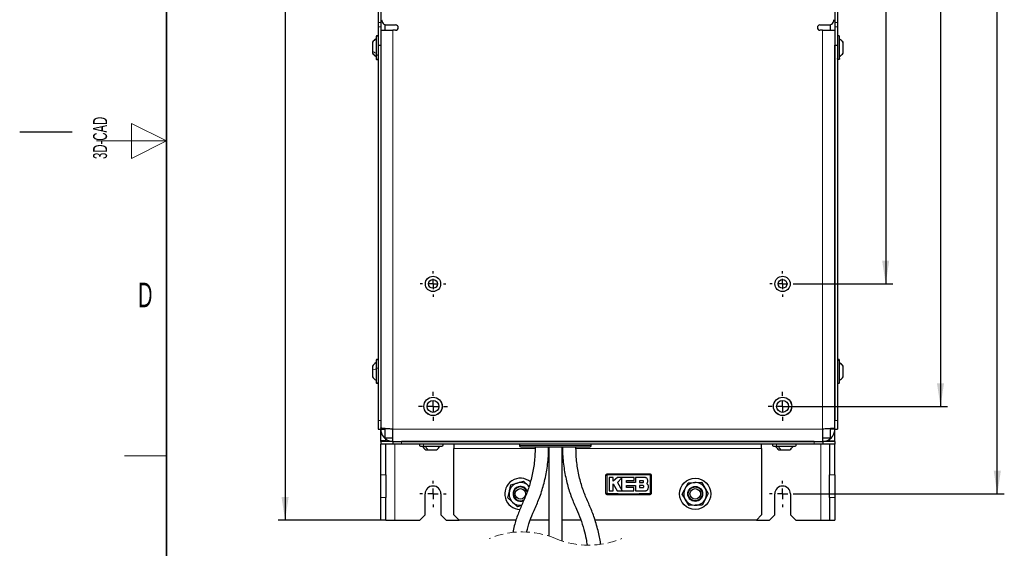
# Model space of a CAD drawing. Header units: millimetres. Extents: x 5 to 418, y 2 to 292.
# Tile 5 of 30: x 5 to 146, y 89 to 165. Entities that reach past the tile are written whole.
import ezdxf

# ---------------------------------------------------------------- set-up
doc = ezdxf.new("R2010")
doc.units = ezdxf.units.MM
doc.linetypes.add('HIDDEN', pattern=[1.905, 1.27, -0.635])
doc.layers.add('SLD-0', color=7, linetype='Continuous')
doc.styles.add('SLDTEXTSTYLE0', font='TXT', dxfattribs={"width": 0.605})
doc.dimstyles.new('SLDDIMSTYLE0', dxfattribs={"dimtxt": 3.5, "dimasz": 3.302, "dimexe": 0, "dimexo": 0.0625, "dimgap": 0.875, "dimtad": 1, "dimlfac": 4, "dimrnd": 1e-09, "dimzin": 12, "dimdsep": 46, "dimtxsty": 'SLDTEXTSTYLE0', "dimsah": 1, "dimcen": 0.09, "dimadec": 0, "dimazin": 3, "dimtfac": 1, "dimtofl": 0, "dimtmove": 0, "dimatfit": 3, "dimfxl": 1, "dimfrac": 2, "dimtolj": 1, "dimtzin": 12, "dimarcsym": 0})

# ---------------------------------------------------------------- blocks, each defined once
blk = doc.blocks.new('_D')
at = {"layer": 'SLD-0', "color": 7}
for p, q in [((115.99, 246.83), (145.83, 246.83)), ((144.83, 96.83), (144.83, 246.83)), ((115.99, 96.83), (145.83, 96.83))]:
    blk.add_line(p, q, dxfattribs=at)
for points in [[(144.83, 246.83), (144.32, 243.53), (145.34, 243.53)], [(144.83, 96.83), (145.34, 100.13), (144.32, 100.13)]]:
    blk.add_solid(points, dxfattribs=at)
at = {"layer": 'SLD-0', "color": 7, "insert": (140.32, 167.82), "char_height": 3.5, "attachment_point": 1, "rotation": 90, "style": 'SLDTEXTSTYLE0'}
blk.add_mtext('600', dxfattribs=at)
blk = doc.blocks.new('_D_2')
at = {"layer": 'SLD-0', "color": 7}
for p, q in [((57.39, 250.58), (41.96, 250.58)), ((42.96, 250.58), (42.96, 93.08)), ((57.39, 93.08), (41.96, 93.08))]:
    blk.add_line(p, q, dxfattribs=at)
for points in [[(42.96, 250.58), (42.45, 247.28), (43.47, 247.28)], [(42.96, 93.08), (43.47, 96.38), (42.45, 96.38)]]:
    blk.add_solid(points, dxfattribs=at)
at = {"layer": 'SLD-0', "color": 7, "insert": (38.45, 167.82), "char_height": 3.5, "attachment_point": 1, "rotation": 90, "style": 'SLDTEXTSTYLE0'}
blk.add_mtext('630', dxfattribs=at)
blk = doc.blocks.new('_D_5')
at = {"layer": 'SLD-0', "color": 7}
for p, q in [((115.96, 216.83), (129.87, 216.83)), ((128.87, 216.83), (128.87, 126.83)), ((115.96, 126.83), (129.87, 126.83))]:
    blk.add_line(p, q, dxfattribs=at)
for points in [[(128.87, 216.83), (128.36, 213.53), (129.37, 213.53)], [(128.87, 126.83), (129.37, 130.13), (128.36, 130.13)]]:
    blk.add_solid(points, dxfattribs=at)
at = {"layer": 'SLD-0', "color": 7, "insert": (124.35, 167.82), "char_height": 3.5, "attachment_point": 1, "rotation": 90, "style": 'SLDTEXTSTYLE0'}
blk.add_mtext('360', dxfattribs=at)
blk = doc.blocks.new('_D_7')
at = {"layer": 'SLD-0', "color": 7}
for p, q in [((114.12, 234.33), (137.71, 234.33)), ((136.71, 234.33), (136.71, 109.33)), ((114.12, 109.33), (137.71, 109.33))]:
    blk.add_line(p, q, dxfattribs=at)
for points in [[(136.71, 234.33), (136.2, 231.03), (137.21, 231.03)], [(136.71, 109.33), (137.21, 112.63), (136.2, 112.63)]]:
    blk.add_solid(points, dxfattribs=at)
at = {"layer": 'SLD-0', "color": 7, "insert": (132.19, 167.82), "char_height": 3.5, "attachment_point": 1, "rotation": 90, "style": 'SLDTEXTSTYLE0'}
blk.add_mtext('500', dxfattribs=at)
blk = doc.blocks.new('SW_CENTERMARKSYMBOL_2')
at = {"layer": 'SLD-0', "color": 0}
for p, q in [((0, 1.5), (0, 1.88)), ((-1.5, 0), (-1.88, 0)), ((0, 0), (-0.75, 0)), ((0, 0), (0, 0.75)), ((0, 0), (0, -0.75)), ((0, 0), (0.75, 0)), ((1.5, 0), (1.88, 0)), ((0, -1.5), (0, -1.88))]:
    blk.add_line(p, q, dxfattribs=at)
blk = doc.blocks.new('SW_CENTERMARKSYMBOL_3')
at = {"layer": 'SLD-0', "color": 0}
for p, q in [((0, 1.5), (0, 1.88)), ((-1.5, 0), (-1.88, 0)), ((0, 0), (-0.75, 0)), ((0, 0), (0, 0.75)), ((0, 0), (0, -0.75)), ((0, 0), (0.75, 0)), ((1.5, 0), (1.88, 0)), ((0, -1.5), (0, -1.88))]:
    blk.add_line(p, q, dxfattribs=at)
blk = doc.blocks.new('SW_CENTERMARKSYMBOL_4')
at = {"layer": 'SLD-0', "color": 0}
for p, q in [((0, 1.5), (0, 1.84)), ((-1.5, 0), (-1.84, 0)), ((0, 0), (-0.75, 0)), ((0, 0), (0, 0.75)), ((0, 0), (0, -0.75)), ((0, 0), (0.75, 0)), ((1.5, 0), (1.84, 0)), ((0, -1.5), (0, -1.84))]:
    blk.add_line(p, q, dxfattribs=at)
blk = doc.blocks.new('SW_CENTERMARKSYMBOL_5')
at = {"layer": 'SLD-0', "color": 0}
for p, q in [((0, 1.5), (0, 1.84)), ((-1.5, 0), (-1.84, 0)), ((0, 0), (-0.75, 0)), ((0, 0), (0, 0.75)), ((0, 0), (0, -0.75)), ((0, 0), (0.75, 0)), ((1.5, 0), (1.84, 0)), ((0, -1.5), (0, -1.84))]:
    blk.add_line(p, q, dxfattribs=at)
blk = doc.blocks.new('SW_CENTERMARKSYMBOL_10')
at = {"layer": 'SLD-0', "color": 0}
for p, q in [((0, 1.5), (0, 2.06)), ((-1.5, 0), (-2.06, 0)), ((0, 0), (-0.75, 0)), ((0, 0), (0, 0.75)), ((0, 0), (0, -0.75)), ((0, 0), (0.75, 0)), ((1.5, 0), (2.06, 0)), ((0, -1.5), (0, -2.06))]:
    blk.add_line(p, q, dxfattribs=at)
blk = doc.blocks.new('SW_CENTERMARKSYMBOL_11')
at = {"layer": 'SLD-0', "color": 0}
for p, q in [((0, 1.5), (0, 2.06)), ((-1.5, 0), (-2.06, 0)), ((0, 0), (-0.75, 0)), ((0, 0), (0, 0.75)), ((0, 0), (0, -0.75)), ((0, 0), (0.75, 0)), ((1.5, 0), (2.06, 0)), ((0, -1.5), (0, -2.06))]:
    blk.add_line(p, q, dxfattribs=at)

msp = doc.modelspace()

# ---------------------------------------------------------------- linework, layer by layer
at = {"color": 7, "linetype": 'Continuous', "lineweight": 25}
for p, q in [((56.2685, 179.4661), (56.2685, 164.1883)), ((56.6435, 179.4661), (56.6435, 164.1883)), ((121.5935, 179.4661), (121.5935, 164.1883)), ((121.9685, 179.4661), (121.9685, 164.1883)), ((56.2685, 164.1883), (56.2685, 163.5633)), ((56.2685, 163.5633), (56.2685, 160.9522)), ((56.6435, 164.1883), (56.6435, 163.5633)), ((56.6435, 163.5633), (56.6435, 160.9522)), ((57.2435, 163.8794), (57.2435, 163.0772)), ((57.5185, 163.8272), (58.7685, 163.8272)), ((119.4685, 163.8272), (120.7185, 163.8272)), ((120.9935, 163.0772), (120.9935, 163.8794)), ((121.5935, 164.1883), (121.5935, 163.5633)), ((121.5935, 163.5633), (121.5935, 160.9522)), ((121.9685, 164.1883), (121.9685, 163.5633)), ((121.9685, 163.5633), (121.9685, 160.9522)), ((55.9685, 162.1272), (55.9685, 159.6161)), ((56.6435, 163.0772), (58.3935, 163.0772)), ((58.7685, 163.0772), (58.3935, 163.0772)), ((119.8435, 163.0772), (119.4685, 163.0772)), ((119.8435, 163.0772), (121.5935, 163.0772)), ((122.2685, 159.0272), (122.2685, 162.1272)), ((55.4435, 161.3471), (55.4435, 160.0997)), ((56.2685, 160.9522), (56.6435, 160.9522)), ((56.2685, 160.9522), (56.2685, 107.3272)), ((56.6435, 160.9522), (56.6435, 107.3272)), ((56.6435, 160.9522), (56.6435, 106.2539)), ((121.5935, 160.9522), (121.9685, 160.9522)), ((121.5935, 160.9522), (121.5935, 107.3272)), ((121.5935, 106.2539), (121.5935, 160.9522)), ((121.9685, 160.9522), (121.9685, 107.3272)), ((122.7935, 159.8072), (122.7935, 161.3472)), ((55.4435, 160.0997), (55.4435, 159.8072)), ((55.9685, 159.6161), (55.9685, 159.0272)), ((55.9685, 115.8772), (55.9685, 114.7483)), ((122.2685, 115.7675), (122.2685, 115.8772)), ((122.2685, 112.7772), (122.2685, 115.7675)), ((55.4435, 115.0972), (55.4435, 114.5364)), ((55.4435, 114.5364), (55.4435, 113.5572)), ((55.9685, 114.7483), (55.9685, 112.7772)), ((122.7935, 115.0427), (122.7935, 115.0971)), ((122.7935, 113.5573), (122.7935, 115.0427)), ((56.2685, 107.3272), (56.2685, 106.0772)), ((121.9685, 107.3272), (121.9685, 106.0772)), ((56.2685, 106.0772), (56.6435, 106.0772)), ((56.6435, 106.2539), (56.6435, 106.0772)), ((56.6435, 106.0772), (57.2435, 106.0772)), ((56.6435, 104.4022), (56.6435, 106.0772)), ((57.2435, 106.1586), (57.2435, 104.8522)), ((58.3935, 104.3272), (58.3935, 106.0772)), ((119.8435, 106.0772), (119.8435, 104.3272)), ((120.9935, 104.8522), (120.9935, 106.1593)), ((121.5935, 106.0772), (120.9935, 106.0772)), ((121.5935, 106.0772), (121.5935, 106.2539)), ((121.5935, 106.0772), (121.9685, 106.0772)), ((121.5935, 104.4022), (121.5935, 106.0772)), ((57.3935, 104.4022), (56.6435, 104.4022)), ((56.6435, 104.3272), (56.6435, 104.4022)), ((56.6435, 104.3272), (56.6435, 103.9522)), ((58.3685, 104.3272), (56.6435, 104.3272)), ((57.2435, 104.8522), (58.3935, 104.8522)), ((57.3935, 104.4022), (57.3935, 104.6583)), ((57.3935, 104.3272), (57.3935, 104.4022)), ((57.681, 104.5048), (57.681, 104.3272)), ((58.3685, 104.3272), (58.3685, 103.9522)), ((58.3935, 104.3272), (58.3685, 104.3272)), ((58.3935, 104.3272), (119.8435, 104.3272)), ((118.6185, 104.3272), (59.6185, 104.3272)), ((119.8435, 104.8522), (120.9935, 104.8522)), ((119.8685, 104.3272), (119.8435, 104.3272)), ((119.8685, 104.3272), (119.8685, 103.9522)), ((121.5935, 104.3272), (119.8685, 104.3272)), ((120.556, 104.4996), (120.556, 104.3272)), ((120.8435, 104.4022), (120.8435, 104.6593)), ((120.8435, 104.4022), (121.5935, 104.4022)), ((120.8435, 104.4022), (120.8435, 104.3272)), ((121.5935, 104.3272), (121.5935, 104.4022)), ((121.5935, 104.3272), (121.5935, 103.9522)), ((58.3685, 103.9522), (56.6435, 103.9522)), ((56.6435, 99.5724), (56.6435, 103.9522)), ((57.3935, 99.5724), (57.3935, 103.9522)), ((59.6185, 103.9522), (58.3685, 103.9522)), ((118.6185, 103.9522), (59.6185, 103.9522)), ((62.3185, 103.6522), (62.8343, 103.6522)), ((62.8343, 103.6522), (65.4185, 103.6522)), ((63.0985, 103.1272), (63.3547, 103.1272)), ((63.3227, 103.2159), (63.2632, 103.1804)), ((63.3547, 103.1272), (64.6385, 103.1272)), ((67.1185, 103.9522), (67.1185, 103.3272)), ((67.1185, 93.8272), (67.1185, 103.3272)), ((76.4935, 103.9522), (76.4935, 103.7522)), ((76.6935, 103.5522), (81.6185, 103.5522)), ((80.681, 103.5522), (80.681, 90.7994)), ((81.6185, 103.5522), (86.5435, 103.5522)), ((82.606, 90.0898), (82.606, 103.5522)), ((86.7435, 103.7522), (86.7435, 103.9522)), ((111.1185, 103.3272), (111.1185, 103.9522)), ((111.1185, 103.3272), (111.1185, 93.8272)), ((112.8185, 103.6522), (113.3343, 103.6522)), ((113.3343, 103.6522), (115.9185, 103.6522)), ((113.5985, 103.1272), (113.8547, 103.1272)), ((113.8227, 103.2159), (113.7632, 103.1804)), ((113.8547, 103.1272), (115.1385, 103.1272)), ((119.8685, 103.9522), (118.6185, 103.9522)), ((121.5935, 103.9522), (119.8685, 103.9522)), ((120.8435, 103.9522), (120.8435, 99.5724)), ((121.5935, 99.5724), (121.5935, 103.9522)), ((56.6435, 96.3248), (56.6435, 99.5724)), ((57.3935, 99.5724), (57.3935, 96.3248)), ((77.0446, 98.6545), (77.7293, 98.0132)), ((88.8435, 96.9522), (88.8435, 99.4522)), ((89.0935, 99.7022), (95.0935, 99.7022)), ((89.3159, 99.172), (89.3159, 97.2686)), ((89.8657, 99.172), (89.3159, 99.172)), ((89.8657, 98.6388), (89.8657, 99.172)), ((90.4914, 99.172), (89.8657, 98.6388)), ((92.8908, 99.172), (90.4914, 99.172)), ((91.1473, 99.1125), (90.4914, 98.4378)), ((91.1473, 97.3599), (91.1473, 99.1125)), ((91.7697, 98.7204), (92.8908, 98.7204)), ((91.7697, 98.432), (91.7697, 98.7204)), ((92.8908, 98.7204), (92.8908, 99.172)), ((93.0646, 99.172), (93.0646, 98.432)), ((94.3871, 99.172), (93.0646, 99.172)), ((94.1096, 98.7168), (93.6743, 98.7168)), ((93.6743, 98.7168), (93.6743, 98.4378)), ((95.3435, 99.4522), (95.3435, 96.9522)), ((120.8435, 96.3248), (120.8435, 99.5724)), ((121.5935, 99.5724), (121.5935, 96.3248)), ((74.8229, 96.2825), (75.0359, 97.1962)), ((77.8452, 97.893), (77.7293, 98.0132)), ((89.3159, 97.2686), (89.8654, 97.2686)), ((89.8654, 98.2634), (90.4707, 97.2686)), ((89.8654, 97.2686), (89.8654, 98.2634)), ((90.4707, 97.2686), (92.8459, 97.2686)), ((90.4914, 98.4378), (91.1473, 97.3599)), ((93.0646, 98.432), (91.7697, 98.432)), ((91.77, 98.0384), (93.0646, 98.0384)), ((91.77, 97.7196), (91.77, 98.0384)), ((92.8459, 97.7196), (91.77, 97.7196)), ((92.8459, 97.2686), (92.8459, 97.7196)), ((93.0646, 98.0384), (93.0646, 97.2686)), ((93.0646, 97.2686), (94.4839, 97.2686)), ((93.6743, 98.4378), (94.1096, 98.4378)), ((93.6743, 98.0384), (93.6743, 97.7196)), ((94.1096, 98.0384), (93.6743, 98.0384)), ((93.6743, 97.7196), (94.1096, 97.7196)), ((94.8437, 98.1601), (94.7014, 98.3363)), ((100.6276, 98.4206), (101.5653, 98.4513)), ((102.503, 98.482), (102.9985, 97.6853)), ((56.6435, 93.0772), (56.6435, 96.3248)), ((57.3935, 93.0772), (57.3935, 96.3248)), ((62.9935, 93.8272), (62.9935, 96.8272)), ((65.2435, 96.8272), (65.2435, 93.8272)), ((95.0935, 96.7022), (89.0935, 96.7022)), ((100.734, 95.1723), (100.2385, 95.9691)), ((112.9935, 93.8272), (112.9935, 96.8272)), ((115.2435, 96.8272), (115.2435, 93.8272)), ((120.8435, 96.3248), (120.8435, 93.0772)), ((121.5935, 96.3248), (121.5935, 93.0772)), ((76.1924, 94.9998), (75.5077, 95.6411)), ((76.7944, 95.1824), (76.1924, 94.9998)), ((102.6093, 95.2337), (101.6717, 95.203)), ((57.3935, 93.0772), (56.6435, 93.0772)), ((57.3935, 93.0772), (58.6435, 93.0772)), ((58.6435, 93.0772), (62.2435, 93.0772)), ((62.2435, 93.0772), (62.9935, 93.8272)), ((65.2435, 93.8272), (65.9935, 93.0772)), ((65.9935, 93.0772), (67.8685, 93.0772)), ((67.1185, 93.8272), (67.8685, 93.0772)), ((76.0008, 93.0772), (67.8685, 93.0772)), ((80.681, 93.0772), (78.0194, 93.0772)), ((85.2651, 93.0772), (82.606, 93.0772)), ((110.3685, 93.0772), (87.2843, 93.0772)), ((110.3685, 93.0772), (111.1185, 93.8272)), ((110.3685, 93.0772), (112.2435, 93.0772)), ((112.2435, 93.0772), (112.9935, 93.8272)), ((115.2435, 93.8272), (115.9935, 93.0772)), ((115.9935, 93.0772), (119.5935, 93.0772)), ((119.5935, 93.0772), (120.8435, 93.0772)), ((120.8435, 93.0772), (121.5935, 93.0772))]:
    msp.add_line(p, q, dxfattribs=at)
at = {"color": 7, "linetype": 'Continuous', "lineweight": 18}
for p, q in [((56.2685, 164.1883), (56.6435, 164.1883)), ((56.2685, 163.5633), (56.6435, 163.5633)), ((121.5935, 164.1883), (121.9685, 164.1883)), ((121.5935, 163.5633), (121.9685, 163.5633)), ((58.3935, 163.0772), (58.3935, 106.0772)), ((119.8435, 106.0772), (119.8435, 163.0772)), ((56.2685, 107.3272), (56.6435, 107.3272)), ((121.5935, 107.3272), (121.9685, 107.3272)), ((58.3935, 106.0772), (119.8435, 106.0772)), ((59.6185, 104.3272), (59.6185, 103.9522)), ((118.6185, 104.3272), (118.6185, 103.9522)), ((58.6435, 103.9522), (58.6435, 93.0772)), ((67.1185, 103.3272), (78.7145, 103.3272)), ((76.4935, 103.7522), (81.6185, 103.7522)), ((80.639, 103.3272), (80.681, 103.3272)), ((81.6185, 103.7522), (86.7435, 103.7522)), ((82.606, 103.3272), (82.6482, 103.3272)), ((84.5721, 103.3272), (111.1185, 103.3272)), ((119.5935, 93.0772), (119.5935, 103.9522)), ((56.6435, 99.5724), (57.3935, 99.5724)), ((120.8435, 99.5724), (121.5935, 99.5724)), ((57.3935, 96.3248), (56.6435, 96.3248)), ((121.5935, 96.3248), (120.8435, 96.3248))]:
    msp.add_line(p, q, dxfattribs=at)
at = {"color": 7, "linetype": 'Continuous', "lineweight": 25, "flags": 128}
for points in [[(76.1468, 98.3822), (76.4968, 98.4884), (76.8469, 98.5946), (77.0446, 98.6545)], [(75.0359, 97.1962), (75.0511, 97.2611), (75.1502, 97.6862), (75.249, 98.1099)], [(75.249, 98.1099), (75.5827, 98.2111), (75.9261, 98.3153), (76.1468, 98.3822)], [(77.7293, 98.0132), (77.778, 97.9676), (77.8429, 97.9068)], [(99.7431, 96.7658), (99.9075, 97.0734), (100.0767, 97.3898), (100.1854, 97.5932)], [(100.1854, 97.5932), (100.3578, 97.9158), (100.5302, 98.2384), (100.6276, 98.4206)], [(101.5653, 98.4513), (101.632, 98.4535), (102.503, 98.482)], [(102.9985, 97.6853), (103.0337, 97.6286), (103.4939, 96.8886)], [(75.5077, 95.6411), (75.459, 95.6867), (74.8229, 96.2825)], [(100.2385, 95.9691), (100.2033, 96.0257), (99.9728, 96.3963), (99.7431, 96.7658)], [(103.0516, 96.0611), (102.9429, 95.8578), (102.6093, 95.2337)], [(103.4939, 96.8886), (103.3965, 96.7063), (103.0516, 96.0611)], [(101.6717, 95.203), (101.605, 95.2009), (100.734, 95.1723)]]:
    msp.add_lwpolyline(points, dxfattribs=at)
at = {"color": 7, "linetype": 'Continuous', "lineweight": 25}
for centre, radius in [((64.1185, 126.8272), 1.0938), ((64.1185, 126.8272), 0.625), ((114.1185, 126.8272), 1.0938), ((114.1185, 126.8272), 0.625), ((64.1185, 109.3272), 1.3125), ((64.1185, 109.3272), 1.305), ((64.1185, 109.3272), 0.85), ((114.1185, 109.3272), 1.3125), ((114.1185, 109.3272), 1.305), ((114.1185, 109.3272), 0.85), ((101.6185, 96.8272), 2.2375), ((76.6185, 96.8272), 0.75), ((101.6185, 96.8272), 1.0635), ((101.6185, 96.8272), 1), ((101.6185, 96.8272), 0.75)]:
    msp.add_circle(centre, radius, dxfattribs=at)
for centre, radius, start, end in [((57.5185, 164.5772), 0.75, 179.99998, 270.000304), ((58.7685, 163.4522), 0.375, 270.000285, 89.999715), ((119.4685, 163.4522), 0.375, 90.000285, 269.999715), ((120.7185, 164.5772), 0.75, 269.999696, 0.00002), ((56.1185, 162.1272), 0.15, 359.998577, 180.001423), ((56.1185, 159.0272), 0.15, 179.998577, 0.001423), ((56.1185, 115.8772), 0.15, 359.999644, 180.000356), ((122.1185, 115.8772), 0.15, 359.999644, 180.000356), ((56.1185, 112.7772), 0.15, 179.999466, 0.000534), ((122.1185, 112.7772), 0.15, 179.999466, 0.000534), ((62.3185, 103.8022), 0.15, 89.999755, 270.000245), ((65.4185, 103.8022), 0.15, 269.999755, 90.000245), ((76.6935, 103.7522), 0.2, 180.00029, 269.99991), ((86.5435, 103.7522), 0.2, 269.999996, 359.999937), ((112.8185, 103.8022), 0.15, 89.999755, 270.000245), ((115.9185, 103.8022), 0.15, 269.999755, 90.000245), ((76.6185, 96.8272), 2.2375, 49.832805, 268.551135), ((64.1185, 96.8272), 1.125, 0.000038, 179.999962), ((76.6185, 96.8272), 1.625, 166.874681, 226.874737), ((76.6185, 96.8272), 1.625, 106.874693, 166.874732), ((76.6185, 96.8272), 1.0635, 106.874718, 296.957119), ((76.6185, 96.8272), 1, 13.974053, 306.463803), ((76.6185, 96.8272), 1.625, 46.874726, 106.874702), ((76.6185, 96.8272), 1.0635, 19.582493, 106.874747), ((101.6185, 96.8272), 1.625, 151.874665, 211.874729), ((101.6185, 96.8272), 1.625, 91.874685, 151.874759), ((101.6185, 96.8272), 1.625, 31.874654, 91.87475), ((101.6185, 96.8272), 1.625, 331.874763, 31.874696), ((114.1185, 96.8272), 1.125, 0.000038, 179.999962), ((101.6185, 96.8272), 1.625, 211.874728, 271.874647), ((101.6185, 96.8272), 1.625, 271.874706, 331.874731), ((76.6185, 96.8272), 1.625, 226.874764, 276.87844)]:
    msp.add_arc(centre, radius, start, end, dxfattribs=at)
at = {"color": 7, "linetype": 'Continuous', "lineweight": 18}
for centre, radius, start, end in [((88.973, 95.8318), 3.6227, 89.327729, 92.048039), ((92.6131, 99.5727), 3.522, 177.893281, 180.69137), ((91.5743, 99.5727), 3.5216, 359.308378, 2.106786), ((95.214, 95.8297), 3.6247, 87.952741, 90.671493), ((88.973, 100.5694), 3.6195, 267.950171, 270.672809), ((92.6113, 96.8316), 3.5202, 179.308283, 182.107808), ((91.5742, 96.8316), 3.5216, 357.893223, 0.691613), ((95.214, 100.5742), 3.6243, 269.328353, 272.047413)]:
    msp.add_arc(centre, radius, start, end, dxfattribs=at)
at = {"color": 7, "linetype": 'HIDDEN', "lineweight": 18}
for centre, start, end in [((76.8966, 79.0687), 67.380135, 112.619865), ((86.3781, 101.8244), 247.380135, 292.619865)]:
    msp.add_arc(centre, 12.326, start, end, dxfattribs=at)
at = {"color": 7, "linetype": 'Continuous', "lineweight": 25}
for points, knots in [([(122.2685, 162.1272), (122.2662, 162.1468), (122.2617, 162.1861), (122.227, 162.236), (122.1775, 162.2694), (122.1185, 162.2811), (122.0595, 162.2694), (122.0099, 162.236), (121.9753, 162.1861), (121.9708, 162.1468), (121.9685, 162.1272)], [0, 0, 0, 0, 0.12500146, 0.25, 0.37499854, 0.5, 0.62500146, 0.75, 0.87499854, 1, 1, 1, 1]), ([(55.9685, 161.8272), (55.8669, 161.7625), (55.6638, 161.6333), (55.5169, 161.4425), (55.4435, 161.3472)], [0, 0, 0, 0, 0.50000439, 1, 1, 1, 1]), ([(55.9685, 161.8271), (55.8669, 161.7625), (55.6638, 161.6333), (55.5169, 161.4425), (55.4435, 161.3471)], [0, 0, 0, 0, 0.50000331, 1, 1, 1, 1]), ([(122.7935, 161.3405), (122.72, 161.4351), (122.5729, 161.6244), (122.37, 161.7523), (122.2685, 161.8163)], [0, 0, 0, 0, 0.49949552, 1, 1, 1, 1]), ([(55.4435, 159.8072), (55.5169, 159.7118), (55.6638, 159.521), (55.8669, 159.3918), (55.9685, 159.3272)], [0, 0, 0, 0, 0.49999669, 1, 1, 1, 1]), ([(55.4435, 159.8072), (55.5169, 159.7118), (55.6638, 159.521), (55.8669, 159.3918), (55.9685, 159.3272)], [0, 0, 0, 0, 0.499997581, 1, 1, 1, 1]), ([(122.2685, 159.3272), (122.3701, 159.3918), (122.5732, 159.521), (122.7201, 159.7118), (122.7935, 159.8072)], [0, 0, 0, 0, 0.5000009, 1, 1, 1, 1]), ([(122.2685, 159.0272), (122.2662, 159.0075), (122.2617, 158.9683), (122.227, 158.9183), (122.1775, 158.885), (122.1185, 158.8733), (122.0595, 158.885), (122.0099, 158.9183), (121.9753, 158.9683), (121.9708, 159.0075), (121.9685, 159.0272)], [0, 0, 0, 0, 0.12500146, 0.25, 0.37499854, 0.5, 0.62500146, 0.75, 0.87499854, 1, 1, 1, 1]), ([(55.9685, 115.5772), (55.8669, 115.5126), (55.6638, 115.3833), (55.5169, 115.1926), (55.4435, 115.0972)], [0, 0, 0, 0, 0.50000052, 1, 1, 1, 1]), ([(55.9685, 115.5772), (55.8669, 115.5125), (55.6638, 115.3833), (55.5169, 115.1925), (55.4435, 115.0972)], [0, 0, 0, 0, 0.50000177, 1, 1, 1, 1]), ([(122.7935, 115.097), (122.7201, 115.1924), (122.5732, 115.3832), (122.3701, 115.5124), (122.2685, 115.577)], [0, 0, 0, 0, 0.49998862, 1, 1, 1, 1]), ([(55.4435, 113.5572), (55.5169, 113.4618), (55.6638, 113.271), (55.8669, 113.1418), (55.9685, 113.0772)], [0, 0, 0, 0, 0.49999899, 1, 1, 1, 1]), ([(55.4435, 113.5572), (55.5169, 113.4618), (55.6638, 113.271), (55.8669, 113.1418), (55.9685, 113.0772)], [0, 0, 0, 0, 0.49999828, 1, 1, 1, 1]), ([(122.2685, 113.0774), (122.3701, 113.142), (122.5732, 113.2712), (122.7201, 113.4619), (122.7935, 113.5573)], [0, 0, 0, 0, 0.500011, 1, 1, 1, 1]), ([(58.3935, 106.0772), (58.2003, 106.0902), (57.8356, 106.1148), (57.3369, 106.1433), (56.9681, 106.1945), (56.7348, 106.1959), (56.6572, 106.2452), (56.6435, 106.2539)], [0, 0, 0, 0, 0.3296549, 0.62216363, 0.84465957, 0.97260435, 1, 1, 1, 1]), ([(56.6435, 106.0772), (56.6629, 105.88), (56.7018, 105.4857), (57.0047, 104.9605), (57.4504, 104.5646), (57.9422, 104.3565), (58.2661, 104.3355), (58.3935, 104.3272)], [0, 0, 0, 0, 0.21513717, 0.43027619, 0.64541572, 0.86055495, 1, 1, 1, 1]), ([(121.5935, 106.2539), (121.5608, 106.2401), (121.4391, 106.1888), (121.1553, 106.1787), (120.7344, 106.1329), (120.278, 106.1057), (119.9699, 106.0855), (119.8435, 106.0772)], [0, 0, 0, 0, 0.06017412, 0.22376929, 0.47449984, 0.78440583, 1, 1, 1, 1]), ([(119.8435, 104.3272), (120.0406, 104.3466), (120.4349, 104.3855), (120.9602, 104.6884), (121.356, 105.1341), (121.5642, 105.6259), (121.5852, 105.9498), (121.5935, 106.0772)], [0, 0, 0, 0, 0.21513739, 0.43027684, 0.64541578, 0.86055454, 1, 1, 1, 1]), ([(62.6185, 103.6522), (62.6831, 103.5506), (62.8123, 103.3475), (63.0031, 103.2006), (63.0985, 103.1272)], [0, 0, 0, 0, 0.50000152, 1, 1, 1, 1]), ([(64.6385, 103.1272), (64.7339, 103.2006), (64.9246, 103.3475), (65.0539, 103.5506), (65.1185, 103.6522)], [0, 0, 0, 0, 0.49999848, 1, 1, 1, 1]), ([(78.7172, 103.5522), (78.7175, 103.2283), (78.7184, 102.2184), (78.5235, 100.5757), (78.1232, 98.6996), (77.5903, 96.9983), (76.9027, 95.4544), (76.2426, 93.9126), (75.787, 92.5237), (75.5864, 91.6373), (75.5139, 91.3169)], [0, 0, 0, 0, 0.07624479, 0.23776156, 0.38825146, 0.52769191, 0.65662731, 0.78599176, 0.92265945, 1, 1, 1, 1]), ([(77.5072, 91.3796), (77.6506, 91.9093), (77.9353, 92.9607), (78.596, 94.5454), (79.363, 96.2218), (79.9748, 98.1546), (80.4273, 100.2635), (80.6421, 102.0877), (80.6418, 103.2), (80.6417, 103.5522)], [0, 0, 0, 0, 0.12986189, 0.25773195, 0.40601771, 0.56641494, 0.73661537, 0.91659369, 1, 1, 1, 1]), ([(82.6454, 103.5522), (82.6453, 103.1974), (82.6451, 102.0892), (82.8574, 100.285), (83.296, 98.2215), (83.8805, 96.3515), (84.5902, 94.749), (85.2381, 93.2517), (85.6896, 91.8213), (85.9999, 90.5579), (86.1172, 89.7982), (86.1631, 89.5003)], [0, 0, 0, 0, 0.07295, 0.22787285, 0.37241769, 0.50656292, 0.62991806, 0.73272794, 0.84192798, 0.93802014, 1, 1, 1, 1]), ([(88.0942, 89.6184), (88.0901, 89.6573), (88.0208, 90.3214), (87.7253, 91.6571), (87.2014, 93.5043), (86.4897, 95.2438), (85.7372, 96.876), (85.1757, 98.6495), (84.7642, 100.5655), (84.5683, 102.2225), (84.5692, 103.2327), (84.5695, 103.5522)], [0, 0, 0, 0, 0.00811117, 0.13843682, 0.28272574, 0.40590492, 0.52767903, 0.65521517, 0.79058919, 0.93378089, 1, 1, 1, 1]), ([(113.1185, 103.6522), (113.1831, 103.5506), (113.3123, 103.3475), (113.5031, 103.2006), (113.5985, 103.1272)], [0, 0, 0, 0, 0.50000152, 1, 1, 1, 1]), ([(115.1385, 103.1272), (115.2339, 103.2006), (115.4246, 103.3475), (115.5539, 103.5506), (115.6185, 103.6522)], [0, 0, 0, 0, 0.49999848, 1, 1, 1, 1]), ([(88.8435, 99.4522), (88.8463, 99.4803), (88.8518, 99.5365), (88.8949, 99.6114), (88.9583, 99.6679), (89.0286, 99.6979), (89.0751, 99.701), (89.0935, 99.7022)], [0, 0, 0, 0, 0.21467222, 0.42935223, 0.64402723, 0.85869613, 1, 1, 1, 1]), ([(94.1096, 98.4378), (94.1253, 98.4393), (94.1567, 98.4424), (94.1985, 98.4665), (94.2302, 98.502), (94.2483, 98.5463), (94.2508, 98.594), (94.2373, 98.6398), (94.2094, 98.6785), (94.1703, 98.7057), (94.1349, 98.716), (94.1144, 98.7166), (94.1096, 98.7168)], [0, 0, 0, 0, 0.10750832, 0.21500958, 0.32254409, 0.43005502, 0.53750082, 0.6448653, 0.75215768, 0.85940642, 0.96664713, 1, 1, 1, 1]), ([(94.8437, 98.7153), (94.8387, 98.7666), (94.8286, 98.8692), (94.7499, 99.006), (94.6341, 99.1093), (94.5057, 99.1641), (94.4208, 99.1697), (94.3871, 99.172)], [0, 0, 0, 0, 0.21459708, 0.42920315, 0.64383429, 0.85847215, 1, 1, 1, 1]), ([(94.7014, 98.3363), (94.7362, 98.3785), (94.8059, 98.4629), (94.8453, 98.601), (94.8441, 98.6853), (94.8437, 98.7153)], [0, 0, 0, 0, 0.391841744, 0.783869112, 1, 1, 1, 1]), ([(95.0935, 99.7022), (95.1216, 99.6994), (95.1778, 99.6939), (95.2527, 99.6508), (95.3093, 99.5874), (95.3392, 99.5171), (95.3423, 99.4706), (95.3435, 99.4522)], [0, 0, 0, 0, 0.21467217, 0.42935186, 0.64402575, 0.85869515, 1, 1, 1, 1]), ([(94.1096, 97.7196), (94.1275, 97.7214), (94.1633, 97.7249), (94.211, 97.7524), (94.2473, 97.7928), (94.268, 97.8433), (94.2709, 97.8977), (94.2557, 97.95), (94.2239, 97.9944), (94.1793, 98.0256), (94.1387, 98.0374), (94.1152, 98.0382), (94.1096, 98.0384)], [0, 0, 0, 0, 0.10734604, 0.21473918, 0.32207863, 0.42936091, 0.53661945, 0.64388975, 0.75120763, 0.85860025, 0.96607214, 1, 1, 1, 1]), ([(94.4839, 97.2686), (94.5315, 97.2733), (94.6267, 97.2826), (94.7529, 97.3557), (94.8348, 97.445), (94.8653, 97.5097), (94.8755, 97.5315)], [0, 0, 0, 0, 0.2850708, 0.57020161, 0.85533556, 1, 1, 1, 1]), ([(94.8755, 97.5315), (94.9007, 97.6018), (94.951, 97.7424), (94.9369, 97.9676), (94.8741, 98.0974), (94.8437, 98.1601)], [0, 0, 0, 0, 0.34082851, 0.68163542, 1, 1, 1, 1]), ([(89.0935, 96.7022), (89.0654, 96.7049), (89.0092, 96.7105), (88.9343, 96.7536), (88.8777, 96.817), (88.8478, 96.8873), (88.8447, 96.9337), (88.8435, 96.9522)], [0, 0, 0, 0, 0.21467172, 0.42935181, 0.64402602, 0.85869407, 1, 1, 1, 1]), ([(95.3435, 96.9522), (95.3407, 96.9241), (95.3352, 96.8679), (95.2921, 96.7929), (95.2287, 96.7364), (95.1584, 96.7064), (95.1119, 96.7034), (95.0935, 96.7022)], [0, 0, 0, 0, 0.21467213, 0.42935236, 0.644027, 0.85869636, 1, 1, 1, 1])]:
    msp.add_open_spline(points, degree=3, knots=knots, dxfattribs=at)
at = {"color": 7, "linetype": 'Continuous', "lineweight": 18}
for points, knots in [([(122.2685, 161.8272), (122.3701, 161.7626), (122.5732, 161.6333), (122.7201, 161.4426), (122.7935, 161.3472)], [0, 0, 0, 0, 0.5000009, 1, 1, 1, 1]), ([(55.9685, 159.8021), (55.8688, 159.8405), (55.6789, 159.9136), (55.5193, 160.0398), (55.4435, 160.0997)], [0, 0, 0, 0, 0.524717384, 1, 1, 1, 1]), ([(55.9685, 159.6161), (55.9711, 159.6036), (55.9769, 159.5762), (56.014, 159.5465), (56.0621, 159.5274), (56.1185, 159.5208), (56.1749, 159.5274), (56.2229, 159.5465), (56.2601, 159.5762), (56.2659, 159.6036), (56.2685, 159.6161)], [0, 0, 0, 0, 0.09721258, 0.21258057, 0.34957613, 0.5, 0.65042387, 0.78741943, 0.90278742, 1, 1, 1, 1]), ([(122.2685, 115.7675), (122.2662, 115.7858), (122.2616, 115.8228), (122.2264, 115.8692), (122.1769, 115.8998), (122.1185, 115.9105), (122.0601, 115.8998), (122.0106, 115.8692), (121.9754, 115.8228), (121.9708, 115.7858), (121.9685, 115.7675)], [0, 0, 0, 0, 0.1207391, 0.24401336, 0.37079569, 0.5, 0.62920431, 0.75598664, 0.8792609, 1, 1, 1, 1]), ([(122.2685, 115.4887), (122.3698, 115.4291), (122.5706, 115.3108), (122.7196, 115.1316), (122.7935, 115.0427)], [0, 0, 0, 0, 0.50419354, 1, 1, 1, 1]), ([(55.9685, 114.6668), (55.8709, 114.6508), (55.6923, 114.6214), (55.5211, 114.5629), (55.4435, 114.5364)], [0, 0, 0, 0, 0.54661889, 1, 1, 1, 1]), ([(55.9685, 114.7483), (55.9719, 114.754), (55.9815, 114.77), (56.0179, 114.7786), (56.0633, 114.7876), (56.1185, 114.7899), (56.1737, 114.7876), (56.2191, 114.7786), (56.2555, 114.77), (56.2651, 114.754), (56.2685, 114.7483)], [0, 0, 0, 0, 0.05989004, 0.16864327, 0.32188527, 0.5, 0.67811473, 0.83135673, 0.94010996, 1, 1, 1, 1]), ([(62.8343, 103.6522), (62.8209, 103.6547), (62.7921, 103.6602), (62.7597, 103.6971), (62.739, 103.7455), (62.7318, 103.8022), (62.739, 103.8589), (62.7597, 103.9072), (62.7921, 103.9441), (62.8209, 103.9496), (62.8343, 103.9522)], [0, 0, 0, 0, 0.10138226, 0.21794962, 0.35310785, 0.50000007, 0.64689229, 0.78205025, 0.89861782, 1, 1, 1, 1]), ([(63.0345, 103.6522), (63.076, 103.5522), (63.1557, 103.3605), (63.2903, 103.2027), (63.3547, 103.1272)], [0, 0, 0, 0, 0.52143973, 1, 1, 1, 1]), ([(113.3343, 103.6522), (113.3209, 103.6547), (113.2921, 103.6602), (113.2597, 103.6971), (113.239, 103.7455), (113.2318, 103.8022), (113.239, 103.8589), (113.2597, 103.9072), (113.2921, 103.9441), (113.3209, 103.9496), (113.3343, 103.9522)], [0, 0, 0, 0, 0.10138226, 0.21794962, 0.35310785, 0.50000007, 0.64689229, 0.78205025, 0.89861782, 1, 1, 1, 1]), ([(113.5345, 103.6522), (113.576, 103.5522), (113.6557, 103.3605), (113.7903, 103.2027), (113.8547, 103.1272)], [0, 0, 0, 0, 0.52143973, 1, 1, 1, 1]), ([(89.0155, 99.4542), (89.0126, 99.17), (89.0069, 98.6016), (89.0072, 97.7668), (89.0128, 97.2163), (89.0155, 96.9501)], [0, 0, 0, 0, 0.34049526, 0.68105268, 1, 1, 1, 1]), ([(89.0914, 99.5302), (89.0858, 99.5298), (89.0718, 99.5287), (89.0506, 99.5194), (89.0315, 99.5022), (89.0183, 99.4797), (89.0164, 99.4627), (89.0155, 99.4542)], [0, 0, 0, 0, 0.14056268, 0.35532452, 0.57084595, 0.78604831, 1, 1, 1, 1]), ([(95.0956, 99.5302), (94.0948, 99.5403), (92.0934, 99.5606), (90.092, 99.5403), (89.0914, 99.5302)], [0, 0, 0, 0, 0.50003902, 1, 1, 1, 1]), ([(95.1715, 99.4542), (95.1711, 99.4598), (95.17, 99.4738), (95.1608, 99.495), (95.1436, 99.5142), (95.121, 99.5274), (95.1041, 99.5293), (95.0956, 99.5302)], [0, 0, 0, 0, 0.14065253, 0.35549832, 0.57103074, 0.78617178, 1, 1, 1, 1]), ([(95.1715, 96.9501), (95.1744, 97.2343), (95.1801, 97.8028), (95.1798, 98.6375), (95.1742, 99.188), (95.1715, 99.4542)], [0, 0, 0, 0, 0.34049551, 0.68105337, 1, 1, 1, 1]), ([(89.0155, 96.9501), (89.0159, 96.9446), (89.017, 96.9305), (89.0262, 96.9094), (89.0434, 96.8902), (89.0659, 96.877), (89.0829, 96.8751), (89.0914, 96.8741)], [0, 0, 0, 0, 0.14064829, 0.35550133, 0.57103227, 0.78617519, 1, 1, 1, 1]), ([(89.0914, 96.8741), (90.0922, 96.864), (92.0936, 96.8437), (94.095, 96.864), (95.0956, 96.8741)], [0, 0, 0, 0, 0.500039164, 1, 1, 1, 1]), ([(95.0956, 96.8741), (95.1012, 96.8746), (95.1152, 96.8757), (95.1364, 96.8849), (95.1555, 96.9021), (95.1687, 96.9247), (95.1706, 96.9416), (95.1715, 96.9501)], [0, 0, 0, 0, 0.140563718, 0.35532652, 0.570844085, 0.786044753, 1, 1, 1, 1])]:
    msp.add_open_spline(points, degree=3, knots=knots, dxfattribs=at)
at = {"layer": 'SLD-0', "lineweight": 35}
msp.add_line((26, 282.5), (26, 12), dxfattribs=at)
at = {"layer": 'SLD-0', "lineweight": 18}
for p, q in [((26, 147.25), (21, 149.75)), ((21, 149.75), (21, 144.75)), ((16, 147.25), (26, 147.25)), ((21, 144.75), (26, 147.25)), ((20, 102.25), (26, 102.25))]:
    msp.add_line(p, q, dxfattribs=at)
at = {"layer": 'SLD-0'}
msp.add_line((12.5, 148.5), (5, 148.5), dxfattribs=at)

# ---------------------------------------------------------------- block references
at = {"layer": 'SLD-0', "color": 7}
for name, p in [('SW_CENTERMARKSYMBOL_4', (64.1185, 126.8272)), ('SW_CENTERMARKSYMBOL_5', (114.1185, 126.8272)), ('SW_CENTERMARKSYMBOL_10', (64.1185, 109.3272)), ('SW_CENTERMARKSYMBOL_11', (114.1185, 109.3272)), ('SW_CENTERMARKSYMBOL_2', (64.1185, 96.8272)), ('SW_CENTERMARKSYMBOL_3', (114.1185, 96.8272))]:
    msp.add_blockref(name, p, dxfattribs=at)

# ---------------------------------------------------------------- texts
at = {"layer": 'SLD-0', "char_height": 2, "attachment_point": 1, "rotation": 90, "style": 'SLDTEXTSTYLE0'}
for s, insert in [('3D-CAD', (15.4939, 144.6806)), ('noch Dritten zugänglich gemacht werden, und sie darf durch den Empfänger oder', (12.2299, 7.2381)), ('Ohne unsere vorherige Zustimmung darf diese Zeichnung weder vervielfältigt,', (9.2299, 7.2381)), ('Dritte auch nicht in anderer Weise missbräuchlich verwendet werden.', (15.2299, 7.2381))]:
    msp.add_mtext(s, dxfattribs=dict(at, insert=insert))
at = {"layer": 'SLD-0', "insert": (22.9597, 127.0011), "char_height": 3.5, "attachment_point": 2, "style": 'SLDTEXTSTYLE0'}
msp.add_mtext('D', dxfattribs=at)

# ---------------------------------------------------------------- dimensions: what is measured, and where the dimension line sits
at = {"layer": 'SLD-0', "color": 7}
for base, p1, p2, picture, middle in [((42.9602, 93.0772), (57.3935, 250.5772), (57.3935, 93.0772), '_D_2', (42.9602, 171.8272)), ((144.8325, 246.8272), (115.9935, 96.8272), (115.9935, 246.8272), '_D', (144.8325, 171.8272)), ((136.706, 109.3272), (114.1185, 234.3272), (114.1185, 109.3272), '_D_7', (136.706, 171.8272)), ((128.8656, 126.8272), (115.9622, 216.8272), (115.9622, 126.8272), '_D_5', (128.8656, 171.8272))]:
    dim = msp.add_linear_dim(base=base, p1=p1, p2=p2, angle=90, dimstyle='SLDDIMSTYLE0', dxfattribs=at)
    dim.commit()
    dim.dimension.update_dxf_attribs({"geometry": picture, "text_midpoint": middle, "dimtype": 160})

doc.saveas('drawing.dxf')
